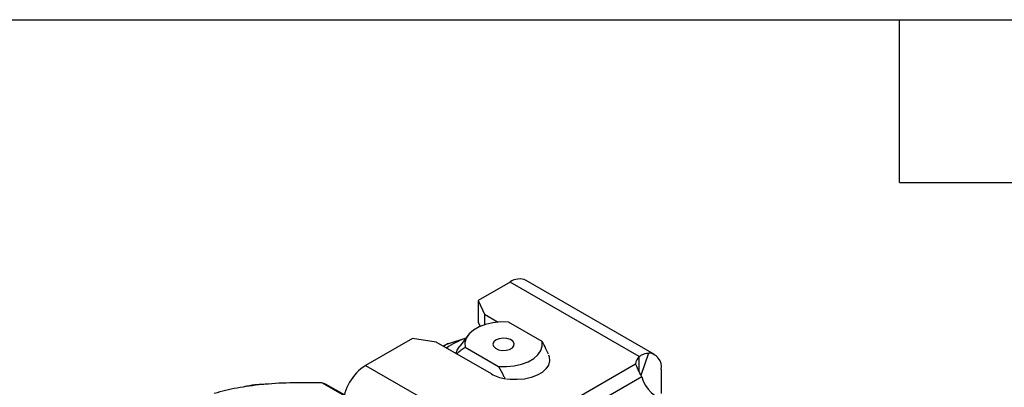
# Model space of a CAD drawing. Header units: inches. Extents: x 0.5 to 21.5, y 0.5 to 16.5.
# Tile 10 of 11: x 16 to 19.6, y 15.1 to 16.5. Entities that reach past the tile are written whole.
import ezdxf

# ---------------------------------------------------------------- set-up
doc = ezdxf.new("R2010")
doc.units = ezdxf.units.IN
doc.header["$LTSCALE"] = 2
doc.header["$MEASUREMENT"] = 0
doc.linetypes.add('SLD-Solid', pattern=[0])
doc.layers.add('TEXT', color=140, linetype='SLD-Solid', lineweight=25)

msp = doc.modelspace()

# ---------------------------------------------------------------- linework, layer by layer
for p, q in [((18.2976, 15.2652), (17.8243, 15.5384)), ((17.7653, 15.5325), (17.6473, 15.4644)), ((18.2414, 15.2577), (17.7653, 15.5325)), ((17.6473, 15.4644), (17.6708, 15.4137)), ((17.6473, 15.4644), (17.6473, 15.3841)), ((17.6708, 15.4137), (17.7214, 15.3845)), ((17.6708, 15.4137), (17.6708, 15.3747)), ((17.6473, 15.3841), (17.6545, 15.3685)), ((17.8829, 15.3132), (17.7591, 15.3847)), ((17.4048, 15.3245), (17.2325, 15.225)), ((17.4927, 15.3109), (17.4048, 15.3245)), ((17.5395, 15.3062), (17.603, 15.327)), ((17.6104, 15.3364), (17.5793, 15.2963)), ((17.6959, 15.1936), (17.4927, 15.3109)), ((17.5991, 15.2922), (17.7228, 15.2208)), ((18.2414, 15.201), (18.2414, 15.2577)), ((18.2476, 15.1884), (18.2766, 15.2707)), ((17.2325, 15.225), (17.7249, 14.9408)), ((17.7249, 14.9408), (18.2271, 15.2306)), ((18.3221, 15.2111), (18.3221, 15.121)), ((18.2503, 15.1829), (17.855, 14.9547)), ((17.0723, 15.1605), (17.1534, 15.1136)), ((17.0802, 15.1586), (17.154, 15.116)), ((17.154, 15.1161), (17.0843, 15.1563))]:
    msp.add_line(p, q)
at = {"flags": 128}
for points in [[(17.7591, 15.3847), (17.7302, 15.3851), (17.7017, 15.3821), (17.6748, 15.3759), (17.6506, 15.3667), (17.6301, 15.3549), (17.6142, 15.341), (17.6034, 15.3254), (17.5983, 15.309), (17.5991, 15.2922)], [(17.7131, 15.3188), (17.705, 15.3119), (17.7017, 15.3038), (17.7037, 15.2955), (17.7107, 15.2882), (17.7218, 15.2829), (17.7355, 15.2802), (17.75, 15.2806), (17.7632, 15.284), (17.7735, 15.2899), (17.7793, 15.2975), (17.78, 15.3059), (17.7754, 15.3138), (17.7661, 15.3202), (17.7535, 15.3243), (17.7392, 15.3254), (17.7251, 15.3235), (17.7131, 15.3188)], [(17.5656, 15.2688), (17.57, 15.2814), (17.5793, 15.2963)], [(17.7228, 15.2208), (17.7518, 15.2204), (17.7803, 15.2233), (17.8072, 15.2295), (17.8314, 15.2387), (17.8519, 15.2505), (17.8678, 15.2645), (17.8786, 15.28), (17.8837, 15.2965), (17.8829, 15.3132)], [(17.9066, 15.264), (17.9094, 15.2564), (17.9108, 15.2412), (17.9067, 15.2262), (17.8972, 15.212), (17.8829, 15.1992), (17.8642, 15.1885), (17.8422, 15.1802), (17.8176, 15.1747), (17.7916, 15.1724), (17.7653, 15.1731), (17.752, 15.1748)]]:
    msp.add_lwpolyline(points, dxfattribs=at)
for centre, radius, start, end in [((17.7999, 15.4843), 0.0594, 65.6929, 125.6176), ((17.6906, 15.0573), 0.2819, 108.4774, 124.6754), ((18.2745, 15.2229), 0.0481, 133.5368, 170.6841), ((18.2717, 15.2198), 0.0511, 350.1888, 84.4979), ((17.3304, 15.0721), 0.1815, 122.6055, 177.3945), ((17.7748, 15.3371), 0.1638, 241.1827, 259.4536), ((18.3784, 15.22), 0.1334, 196.1599, 255.114), ((16.9432, 14.9119), 0.2822, 60.0027, 60.954)]:
    msp.add_arc(centre, radius, start, end)
for points, knots in [([(17.5394, 15.3062), (17.5362, 15.3049), (17.5299, 15.3023), (17.5227, 15.2987), (17.5196, 15.2966), (17.5186, 15.2959)], [0, 0, 0, 0, 0.402255, 0.8099, 1, 1, 1, 1]), ([(17.5189, 15.2958), (17.5203, 15.2968), (17.5235, 15.2991), (17.5308, 15.3027), (17.5366, 15.3051), (17.5395, 15.3062)], [0, 0, 0, 0, 0.286947, 0.643801, 1, 1, 1, 1]), ([(17.5394, 15.3061), (17.5394, 15.3062), (17.5394, 15.3064), (17.5395, 15.3063), (17.5395, 15.3062)], [0, 0, 0, 0, 0.214521, 1, 1, 1, 1]), ([(17.5683, 15.2672), (17.5737, 15.2723), (17.5834, 15.2814), (17.5942, 15.2889), (17.5991, 15.2922)], [0, 0, 0, 0, 0.553147, 1, 1, 1, 1]), ([(17.9067, 15.267), (17.9036, 15.2734), (17.8961, 15.289), (17.8878, 15.3043), (17.8829, 15.3132)], [0, 0, 0, 0, 0.415538, 1, 1, 1, 1]), ([(18.2414, 15.2577), (18.247, 15.262), (18.2528, 15.2653), (18.2647, 15.2697), (18.2707, 15.2708), (18.2766, 15.2707)], [0, 0, 0, 0, 0.5, 0.5, 1, 1, 1, 1]), ([(17.7228, 15.2208), (17.7291, 15.2092), (17.7375, 15.1937), (17.7451, 15.1779), (17.747, 15.174)], [0, 0, 0, 0, 0.750216, 1, 1, 1, 1]), ([(18.2503, 15.1829), (18.2458, 15.1924), (18.2413, 15.2012), (18.2332, 15.2172), (18.2297, 15.2243), (18.2271, 15.2306)], [0, 0, 0, 0, 0.5, 0.5, 1, 1, 1, 1]), ([(16.8501, 15.1542), (16.8181, 15.151), (16.7879, 15.1468), (16.7298, 15.1359), (16.7019, 15.1292), (16.6743, 15.1211)], [0, 0, 0, 0, 0.5, 0.5, 1, 1, 1, 1]), ([(16.8577, 15.1545), (16.85, 15.1544), (16.8294, 15.1539), (16.8038, 15.1505), (16.7859, 15.1461), (16.7816, 15.145)], [0, 0, 0, 0, 0.31511, 0.833354, 1, 1, 1, 1]), ([(17.0723, 15.1605), (17.0287, 15.1616), (16.9893, 15.1615), (16.9159, 15.1594), (16.8821, 15.1573), (16.8501, 15.1542)], [0, 0, 0, 0, 0.5, 0.5, 1, 1, 1, 1])]:
    msp.add_open_spline(points, degree=3, knots=knots)
msp.add_open_spline([(17.0723, 15.1605), (17.0755, 15.1604), (17.0782, 15.1598), (17.0802, 15.1586)], degree=3)
at = {"layer": 'TEXT'}
for p, q in [((0.5, 16.5), (21.5, 16.5)), ((19.2, 15.9), (19.2, 16.5)), ((19.2, 15.9), (19.8, 15.9))]:
    msp.add_line(p, q, dxfattribs=at)

doc.saveas('drawing.dxf')
